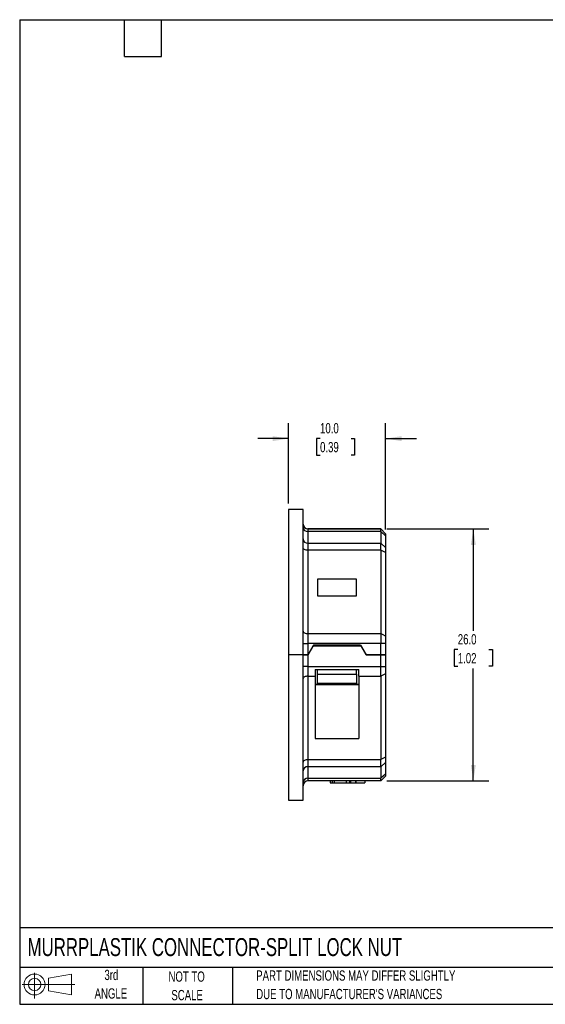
# Model space of a CAD drawing. Header units: millimetres. Extents: x 3 to 137, y 3 to 105.
# Tile 1 of 5: x 3 to 57, y 3 to 105. Entities that reach past the tile are written whole.
import ezdxf

# ---------------------------------------------------------------- set-up
doc = ezdxf.new("R2010")
doc.units = ezdxf.units.MM
doc.header["$LTSCALE"] = 0.5
doc.layers.add('DIMENSIONS', color=140, linetype='Continuous', lineweight=25)
doc.layers.add('TEXT', color=140, linetype='Continuous', lineweight=25)
doc.layers.add('SLD-DEFPOINTS', color=7, linetype='Continuous')
doc.styles.add('SLDTEXTSTYLE0', font='TXT', dxfattribs={"width": 0.7})
doc.dimstyles.new('SLDDIMSTYLE0', dxfattribs={"dimtxt": 1.079004, "dimasz": 1.651, "dimexe": 0, "dimexo": 0.0625, "dimgap": 0.269751, "dimtad": 0, "dimtih": 1, "dimtoh": 1, "dimrnd": 1e-09, "dimzin": 4, "dimdsep": 46, "dimtxsty": 'SLDTEXTSTYLE0', "dimsah": 1, "dimcen": 0.09, "dimadec": 0, "dimazin": 1, "dimtfac": 1, "dimtofl": 0, "dimtmove": 0, "dimatfit": 3, "dimfxl": 0, "dimfrac": 2, "dimtolj": 1, "dimtzin": 12, "dimarcsym": 0})
doc.dimstyles.new('SLDDIMSTYLE1', dxfattribs={"dimtxt": 1.079004, "dimasz": 1.651, "dimexe": 0, "dimexo": 0.0625, "dimgap": 0.269751, "dimtad": 0, "dimtih": 1, "dimtoh": 1, "dimrnd": 1e-09, "dimzin": 4, "dimdsep": 46, "dimtxsty": 'SLDTEXTSTYLE0', "dimsah": 1, "dimcen": 0.09, "dimadec": 0, "dimazin": 1, "dimtfac": 1, "dimtmove": 0, "dimatfit": 0, "dimfxl": 0, "dimfrac": 2, "dimtolj": 1, "dimtzin": 12, "dimarcsym": 0})

# ---------------------------------------------------------------- blocks, each defined once
blk = doc.blocks.new('Block11')
at = {"color": 7, "linetype": 'Continuous', "lineweight": 18}
for p, q in [((1.29, 2.66), (1.29, 0)), ((2.74, 2.08), (5.09, 2.52)), ((2.74, 0.8), (2.74, 2.08)), ((5.09, 2.52), (5.09, 0.37)), ((0, 1.44), (5.44, 1.44)), ((2.74, 0.8), (5.09, 0.37))]:
    blk.add_line(p, q, dxfattribs=at)
for radius in [1.08, 0.643]:
    blk.add_circle((1.29, 1.44), radius, dxfattribs=at)
blk = doc.blocks.new('Block12')
at = {"layer": 'SLD-DEFPOINTS'}
blk.add_blockref('Block11', (0, 0), dxfattribs=at)
blk = doc.blocks.new('SW_NOTE_0_2')
at = {"layer": 'TEXT', "color": 0, "char_height": 1.0583, "attachment_point": 1, "style": 'SLDTEXTSTYLE0'}
for s, insert in [('PART DIMENSIONS MAY DIFFER SLIGHTLY', (0, 1.36)), ("DUE TO MANUFACTURER'S VARIANCES", (0, -0.55))]:
    blk.add_mtext(s, dxfattribs=dict(at, insert=insert))
blk = doc.blocks.new('SW_NOTE_0_3')
at = {"layer": 'TEXT', "color": 0, "char_height": 1.058, "attachment_point": 2, "style": 'SLDTEXTSTYLE0'}
for s, insert in [('NOT TO', (2.63, 1.36)), ('SCALE', (2.68, -0.55))]:
    blk.add_mtext(s, dxfattribs=dict(at, insert=insert))
blk = doc.blocks.new('SW_NOTE_0_4')
at = {"layer": 'TEXT', "color": 0, "char_height": 1.058, "attachment_point": 2, "style": 'SLDTEXTSTYLE0'}
for s, insert in [('3rd', (1.16, 1.36)), ('ANGLE', (1.11, -0.55))]:
    blk.add_mtext(s, dxfattribs=dict(at, insert=insert))
blk = doc.blocks.new('_D')
at = {"layer": 'DIMENSIONS'}
for p, q in [((41.03, 52.23), (51.53, 52.23)), ((49.94, 52.23), (49.94, 41.73)), ((48.34, 39.77), (47.98, 39.77)), ((47.98, 39.77), (47.98, 38.05)), ((51.55, 39.77), (51.91, 39.77)), ((51.91, 39.77), (51.91, 38.05)), ((47.98, 38.05), (48.34, 38.05)), ((49.94, 26.23), (49.94, 37.81)), ((51.91, 38.05), (51.55, 38.05)), ((41.03, 26.23), (51.53, 26.23))]:
    blk.add_line(p, q, dxfattribs=at)
for points in [[(49.94, 52.23), (49.69, 50.58), (50.2, 50.58)], [(49.94, 26.23), (50.2, 27.88), (49.69, 27.88)]]:
    blk.add_solid(points, dxfattribs=at)
at = {"layer": 'DIMENSIONS', "char_height": 1.058, "attachment_point": 1, "style": 'SLDTEXTSTYLE0'}
for s, insert in [('26.0', (48.34, 41.37)), ('1.02', (48.34, 39.42))]:
    blk.add_mtext(s, dxfattribs=dict(at, insert=insert))
blk = doc.blocks.new('_D_1')
at = {"layer": 'DIMENSIONS'}
for p, q in [((30.89, 54.86), (30.89, 63.13)), ((40.89, 52.16), (40.89, 63.13)), ((30.89, 61.55), (27.72, 61.55)), ((34.14, 61.55), (33.77, 61.55)), ((33.77, 61.55), (33.77, 59.83)), ((37.34, 61.55), (37.7, 61.55)), ((37.7, 61.55), (37.7, 59.83)), ((40.89, 61.55), (44.07, 61.55)), ((33.77, 59.83), (34.14, 59.83)), ((37.7, 59.83), (37.34, 59.83))]:
    blk.add_line(p, q, dxfattribs=at)
for points in [[(30.89, 61.55), (29.24, 61.8), (29.24, 61.29)], [(40.89, 61.55), (42.54, 61.29), (42.54, 61.8)]]:
    blk.add_solid(points, dxfattribs=at)
at = {"layer": 'DIMENSIONS', "char_height": 1.058, "attachment_point": 1, "style": 'SLDTEXTSTYLE0'}
for s, insert in [('10.0', (34.14, 63.15)), ('0.39', (34.14, 61.2))]:
    blk.add_mtext(s, dxfattribs=dict(at, insert=insert))

msp = doc.modelspace()

# ---------------------------------------------------------------- linework, layer by layer
for p, q in [((32.391, 54.226), (30.891, 54.226)), ((30.891, 54.226), (30.891, 39.226)), ((32.391, 39.226), (32.391, 54.226)), ((32.891, 52.226), (32.891, 51.958)), ((32.891, 52.226), (40.391, 52.226)), ((37.192, 52.226), (32.891, 52.226)), ((32.891, 51.958), (32.891, 50.762)), ((40.391, 51.958), (32.891, 51.958)), ((34.685, 52.226), (34.862, 52.226)), ((34.685, 52.226), (34.685, 52.226)), ((34.862, 52.226), (34.685, 52.226)), ((34.685, 52.226), (36.185, 52.226)), ((34.685, 52.226), (34.685, 52.226)), ((35.729, 52.226), (34.685, 52.226)), ((34.685, 52.226), (35.747, 52.226)), ((34.685, 52.226), (34.685, 52.226)), ((36.185, 52.226), (34.685, 52.226)), ((34.862, 52.226), (34.862, 52.226)), ((36.185, 52.226), (34.862, 52.226)), ((34.862, 52.226), (36.185, 52.226)), ((34.862, 52.226), (34.862, 52.226)), ((34.908, 52.226), (36.185, 52.226)), ((36.185, 52.226), (34.908, 52.226)), ((34.93, 52.226), (36.185, 52.226)), ((36.185, 52.226), (34.93, 52.226)), ((35.105, 52.226), (35.154, 52.226)), ((35.42, 52.226), (35.976, 52.226)), ((35.42, 52.226), (35.42, 52.226)), ((35.598, 52.226), (35.42, 52.226)), ((35.598, 52.226), (35.598, 52.226)), ((35.875, 52.226), (35.598, 52.226)), ((36.185, 52.226), (36.185, 52.226)), ((36.185, 52.226), (36.185, 52.226)), ((36.185, 52.226), (36.185, 52.226)), ((36.185, 52.226), (36.185, 52.226)), ((37.04, 52.226), (37.192, 52.226)), ((37.193, 52.226), (37.04, 52.226)), ((37.046, 52.226), (38.546, 52.226)), ((37.046, 52.226), (37.046, 52.226)), ((38.09, 52.226), (37.046, 52.226)), ((37.046, 52.226), (38.108, 52.226)), ((37.046, 52.226), (37.046, 52.226)), ((38.546, 52.226), (37.046, 52.226)), ((37.065, 52.226), (37.192, 52.226)), ((37.065, 52.226), (37.065, 52.226)), ((37.192, 52.226), (37.065, 52.226)), ((37.269, 52.226), (38.546, 52.226)), ((38.546, 52.226), (37.269, 52.226)), ((37.29, 52.226), (38.546, 52.226)), ((38.546, 52.226), (37.29, 52.226)), ((37.493, 52.226), (37.473, 52.226)), ((38.369, 52.226), (38.546, 52.226)), ((40.391, 52.226), (38.42, 52.226)), ((38.546, 52.226), (38.42, 52.226)), ((38.42, 52.226), (38.546, 52.226)), ((38.546, 52.226), (38.42, 52.226)), ((38.42, 52.226), (38.546, 52.226)), ((38.546, 52.226), (38.42, 52.226)), ((38.42, 52.226), (38.546, 52.226)), ((38.42, 52.226), (38.546, 52.226)), ((38.546, 52.226), (38.42, 52.226)), ((38.546, 52.226), (38.546, 52.226)), ((38.546, 52.226), (38.546, 52.226)), ((38.546, 52.226), (38.546, 52.226)), ((38.546, 52.226), (38.546, 52.226)), ((38.546, 52.226), (38.546, 52.226)), ((38.546, 52.226), (38.546, 52.226)), ((38.546, 52.226), (38.546, 52.226)), ((38.843, 52.226), (38.764, 52.226)), ((40.391, 51.958), (40.391, 52.226)), ((40.891, 51.726), (40.391, 52.226)), ((40.391, 52.226), (40.391, 52.226)), ((40.891, 51.726), (40.391, 52.226)), ((40.391, 51.958), (40.391, 50.762)), ((40.891, 51.525), (40.391, 51.958)), ((40.891, 51.726), (40.891, 51.525)), ((40.891, 51.726), (40.891, 51.726)), ((40.891, 51.525), (40.891, 50.329)), ((32.891, 50.762), (32.891, 50.03)), ((32.891, 50.762), (40.391, 50.762)), ((32.891, 50.03), (32.891, 41.422)), ((40.391, 50.03), (32.891, 50.03)), ((40.391, 50.03), (40.391, 50.762)), ((40.891, 50.329), (40.391, 50.762)), ((40.391, 50.03), (40.391, 41.422)), ((40.891, 49.78), (40.391, 50.03)), ((40.891, 50.329), (40.891, 49.78)), ((40.891, 49.78), (40.891, 41.172)), ((33.891, 47.04), (33.891, 45.308)), ((37.891, 47.04), (33.891, 47.04)), ((37.891, 45.308), (37.891, 47.04)), ((33.891, 45.308), (37.891, 45.308)), ((32.891, 41.422), (32.891, 40.422)), ((32.891, 41.422), (40.391, 41.422)), ((40.391, 41.422), (40.391, 40.422)), ((40.891, 41.172), (40.391, 41.422)), ((40.891, 41.172), (40.891, 40.422)), ((32.891, 40.422), (32.891, 39.226)), ((40.391, 40.422), (32.891, 40.422)), ((33.468, 40.226), (32.891, 39.226)), ((33.41, 40.126), (32.891, 39.226)), ((33.468, 40.226), (33.41, 40.126)), ((38.371, 40.126), (33.41, 40.126)), ((38.313, 40.226), (33.468, 40.226)), ((33.468, 40.226), (33.891, 40.226)), ((33.468, 40.226), (33.468, 40.226)), ((33.891, 40.226), (37.891, 40.226)), ((33.891, 40.226), (33.891, 40.226)), ((37.891, 40.226), (38.313, 40.226)), ((37.891, 40.226), (37.891, 40.226)), ((38.313, 40.226), (38.891, 39.226)), ((38.313, 40.226), (38.313, 40.226)), ((38.313, 40.226), (38.371, 40.126)), ((38.891, 39.226), (38.371, 40.126)), ((40.391, 39.226), (40.391, 40.422)), ((40.891, 40.422), (40.391, 40.422)), ((40.891, 40.422), (40.891, 39.226)), ((30.891, 39.226), (30.891, 24.226)), ((32.391, 39.226), (30.891, 39.226)), ((32.391, 24.226), (32.391, 39.226)), ((32.891, 39.226), (32.391, 39.226)), ((32.891, 39.226), (32.891, 38.03)), ((40.391, 39.226), (38.891, 39.226)), ((38.891, 39.226), (40.391, 39.226)), ((40.391, 38.03), (40.391, 39.226)), ((40.891, 39.226), (40.391, 39.226)), ((40.391, 39.226), (40.891, 39.226)), ((40.891, 39.226), (40.891, 38.03)), ((32.891, 38.03), (32.391, 38.03)), ((32.891, 38.03), (32.891, 37.03)), ((32.891, 38.03), (40.391, 38.03)), ((33.641, 37.726), (38.141, 37.726)), ((33.641, 37.726), (33.641, 37.03)), ((33.891, 37.226), (33.891, 37.726)), ((37.891, 37.226), (37.891, 37.726)), ((38.141, 37.03), (38.141, 37.726)), ((40.391, 37.03), (40.391, 38.03)), ((40.391, 38.03), (40.891, 38.03)), ((40.891, 38.03), (40.891, 37.28)), ((32.891, 37.03), (32.891, 28.422)), ((32.891, 37.03), (33.641, 37.03)), ((33.641, 37.03), (33.641, 30.602)), ((33.891, 36.267), (33.891, 37.226)), ((33.891, 37.226), (37.891, 37.226)), ((37.891, 37.226), (37.891, 36.267)), ((38.141, 37.03), (40.391, 37.03)), ((38.141, 37.03), (38.141, 30.602)), ((40.891, 37.28), (40.391, 37.03)), ((40.391, 37.03), (40.391, 28.422)), ((40.891, 37.28), (40.891, 28.672)), ((33.641, 36.226), (38.141, 36.226)), ((38.141, 36.126), (33.641, 36.126)), ((37.891, 36.267), (33.891, 36.267)), ((33.641, 30.602), (38.141, 30.602)), ((40.891, 28.672), (40.391, 28.422)), ((40.891, 28.672), (40.891, 28.123)), ((32.891, 28.422), (40.391, 28.422)), ((32.891, 28.422), (32.891, 27.69)), ((40.391, 27.69), (32.891, 27.69)), ((32.891, 27.69), (32.891, 26.494)), ((40.391, 27.69), (40.391, 28.422)), ((40.891, 28.123), (40.391, 27.69)), ((40.391, 27.69), (40.391, 26.494)), ((40.891, 28.123), (40.891, 26.927)), ((32.891, 26.494), (40.391, 26.494)), ((32.891, 26.494), (32.891, 26.226)), ((40.891, 26.927), (40.391, 26.494)), ((40.891, 26.726), (40.391, 26.226)), ((40.391, 26.226), (40.391, 26.494)), ((40.891, 26.927), (40.891, 26.726)), ((40.391, 26.226), (32.891, 26.226)), ((35.179, 26.226), (35.179, 26.026)), ((35.179, 26.026), (35.391, 26.026)), ((35.391, 26.226), (35.391, 26.026)), ((35.391, 26.026), (35.587, 26.026)), ((35.587, 26.226), (35.587, 26.026)), ((35.587, 26.026), (36.825, 26.026)), ((36.825, 26.226), (36.825, 26.026)), ((36.825, 26.026), (37.158, 26.026)), ((37.158, 26.226), (37.158, 26.026)), ((37.158, 26.026), (37.308, 26.026)), ((37.308, 26.026), (37.308, 26.226)), ((37.308, 26.026), (37.792, 26.026)), ((37.792, 26.226), (37.792, 26.026)), ((37.792, 26.026), (37.842, 26.026)), ((37.842, 26.226), (37.842, 26.026)), ((37.842, 26.026), (38.748, 26.026)), ((38.748, 26.226), (38.748, 26.026)), ((30.891, 24.226), (32.391, 24.226))]:
    msp.add_line(p, q)
at = {"flags": 128}
for points in [[(32.891, 50.03), (32.793, 50.035), (32.699, 50.049), (32.613, 50.072), (32.537, 50.103), (32.475, 50.141), (32.429, 50.184), (32.4, 50.231), (32.391, 50.28)], [(32.391, 41.672), (32.4, 41.624), (32.429, 41.577), (32.475, 41.533), (32.537, 41.496), (32.613, 41.465), (32.699, 41.441), (32.793, 41.427), (32.891, 41.422)], [(32.391, 40.422), (32.4, 40.422), (32.429, 40.422), (32.475, 40.422), (32.537, 40.422), (32.613, 40.422), (32.699, 40.422), (32.793, 40.422), (32.891, 40.422)], [(32.391, 39.226), (32.4, 39.226), (32.429, 39.226), (32.475, 39.226), (32.537, 39.226), (32.613, 39.226), (32.699, 39.226), (32.793, 39.226), (32.891, 39.226)], [(32.891, 37.03), (32.793, 37.025), (32.699, 37.011), (32.613, 36.988), (32.537, 36.957), (32.475, 36.919), (32.429, 36.876), (32.4, 36.829), (32.391, 36.78)], [(32.891, 28.422), (32.793, 28.418), (32.699, 28.403), (32.613, 28.38), (32.537, 28.349), (32.475, 28.311), (32.429, 28.268), (32.4, 28.221), (32.391, 28.172)]]:
    msp.add_lwpolyline(points, dxfattribs=at)
for centre, radius, start, end in [((32.891, 52.726), 0.5, 180, 270), ((32.891, 52.726), 0.5, 180, 270), ((32.859, 52.427), 0.47, 184.40195, 273.81126), ((32.859, 51.231), 0.47, 184.40195, 273.81126), ((32.859, 27.221), 0.47, 86.18874, 175.59805), ((32.859, 26.025), 0.47, 86.18874, 175.59805), ((32.891, 25.726), 0.5, 90, 180)]:
    msp.add_arc(centre, radius, start, end)
for points, knots in [([(34.659, 52.226), (34.659, 52.226), (34.676, 52.226), (34.747, 52.226), (34.795, 52.226), (34.921, 52.226), (35.003, 52.226), (35.105, 52.226)], [0, 0, 0, 0, 1, 1, 2, 2, 3, 3, 3, 3]), ([(35.442, 52.226), (35.296, 52.226), (35.159, 52.226), (34.906, 52.226), (34.812, 52.226), (34.69, 52.226), (34.659, 52.226), (34.659, 52.226)], [0, 0, 0, 0, 1, 1, 2, 2, 3, 3, 3, 3]), ([(34.829, 52.226), (34.829, 52.226), (34.843, 52.226), (34.898, 52.226), (34.934, 52.226), (35.025, 52.226), (35.074, 52.226), (35.128, 52.226)], [0, 0, 0, 0, 1, 1, 2, 2, 3, 3, 3, 3]), ([(35.154, 52.226), (35.078, 52.226), (35.018, 52.226), (34.93, 52.226), (34.895, 52.226), (34.842, 52.226), (34.829, 52.226), (34.829, 52.226)], [0, 0, 0, 0, 1, 1, 2, 2, 3, 3, 3, 3]), ([(35.128, 52.226), (35.151, 52.226), (35.199, 52.226), (35.273, 52.226), (35.35, 52.226), (35.403, 52.226), (35.429, 52.226)], [0, 0, 0, 0, 0.2440958, 0.4905108, 0.7417046, 1, 1, 1, 1]), ([(35.429, 52.226), (35.563, 52.226), (35.675, 52.226), (35.855, 52.226), (35.922, 52.226), (36.009, 52.226), (36.031, 52.226), (36.031, 52.226)], [0, 0, 0, 0, 1, 1, 2, 2, 3, 3, 3, 3]), ([(36.21, 52.226), (36.21, 52.226), (36.179, 52.226), (36.052, 52.226), (35.961, 52.226), (35.722, 52.226), (35.589, 52.226), (35.442, 52.226)], [0, 0, 0, 0, 1, 1, 2, 2, 3, 3, 3, 3]), ([(35.969, 52.226), (35.936, 52.226), (35.855, 52.226), (35.775, 52.226), (35.729, 52.226)], [0, 0, 0, 0, 0.4178614, 1, 1, 1, 1]), ([(36.031, 52.226), (36.031, 52.226), (36.014, 52.226), (35.948, 52.226), (35.913, 52.226), (35.875, 52.226)], [0, 0, 0, 0, 1, 1, 2, 2, 2, 2]), ([(35.976, 52.226), (36.054, 52.226), (36.112, 52.226), (36.191, 52.226), (36.21, 52.226), (36.21, 52.226)], [0, 0, 0, 0, 1, 1, 2, 2, 2, 2]), ([(37.04, 52.226), (37.045, 52.226), (37.055, 52.226), (37.119, 52.226), (37.173, 52.226), (37.192, 52.226)], [0, 0, 0, 0, 0.4586631, 0.8076748, 1, 1, 1, 1]), ([(37.806, 52.226), (37.628, 52.226), (37.486, 52.226), (37.269, 52.226), (37.186, 52.226), (37.069, 52.226), (37.04, 52.226), (37.04, 52.226)], [0, 0, 0, 0, 1, 1, 2, 2, 3, 3, 3, 3]), ([(37.04, 52.226), (37.04, 52.226), (37.08, 52.226), (37.239, 52.226), (37.338, 52.226), (37.456, 52.226)], [0, 0, 0, 0, 1, 1, 2, 2, 2, 2]), ([(37.473, 52.226), (37.332, 52.226), (37.225, 52.226), (37.077, 52.226), (37.04, 52.226), (37.04, 52.226)], [0, 0, 0, 0, 1, 1, 2, 2, 2, 2]), ([(37.192, 52.226), (37.192, 52.226), (37.219, 52.226), (37.325, 52.226), (37.399, 52.226), (37.493, 52.226)], [0, 0, 0, 0, 1, 1, 2, 2, 2, 2]), ([(37.452, 52.226), (37.378, 52.226), (37.317, 52.226), (37.217, 52.226), (37.192, 52.226), (37.192, 52.226)], [0, 0, 0, 0, 1, 1, 2, 2, 2, 2]), ([(37.991, 52.226), (37.857, 52.226), (37.751, 52.226), (37.596, 52.226), (37.522, 52.226), (37.452, 52.226)], [0, 0, 0, 0, 1, 1, 2, 2, 2, 2]), ([(37.456, 52.226), (37.516, 52.226), (37.575, 52.226), (37.691, 52.226), (37.752, 52.226), (37.88, 52.226), (37.968, 52.226), (38.08, 52.226)], [0, 0, 0, 0, 1, 1, 2, 2, 3, 3, 3, 3]), ([(38.417, 52.226), (38.4, 52.226), (38.366, 52.226), (38.307, 52.226), (38.241, 52.226), (38.168, 52.226), (38.088, 52.226), (38, 52.226), (37.906, 52.226), (37.84, 52.226), (37.806, 52.226)], [0, 0, 0, 0, 0.0963806, 0.1988154, 0.3086436, 0.4269539, 0.5546179, 0.6923299, 0.840643, 1, 1, 1, 1]), ([(38.418, 52.226), (38.35, 52.226), (38.283, 52.226), (38.153, 52.226), (38.077, 52.226), (37.991, 52.226)], [0, 0, 0, 0, 1, 1, 2, 2, 2, 2]), ([(38.08, 52.226), (38.173, 52.226), (38.235, 52.226), (38.302, 52.226), (38.335, 52.226), (38.369, 52.226)], [0, 0, 0, 0, 1, 1, 2, 2, 2, 2]), ([(38.33, 52.226), (38.296, 52.226), (38.216, 52.226), (38.136, 52.226), (38.09, 52.226)], [0, 0, 0, 0, 0.4178614, 1, 1, 1, 1]), ([(38.571, 52.226), (38.57, 52.226), (38.569, 52.226), (38.555, 52.226), (38.534, 52.226), (38.504, 52.226), (38.465, 52.226), (38.433, 52.226), (38.417, 52.226)], [0, 0, 0, 0, 0.1804527, 0.3503991, 0.5133119, 0.6731232, 0.8339926, 1, 1, 1, 1]), ([(38.546, 52.226), (38.524, 52.226), (38.48, 52.226), (38.438, 52.226), (38.418, 52.226)], [0, 0, 0, 0, 0.5002109, 1, 1, 1, 1]), ([(38.42, 52.226), (38.445, 52.226), (38.507, 52.226), (38.562, 52.226), (38.568, 52.226), (38.571, 52.226)], [0, 0, 0, 0, 0.2619937, 0.638378, 1, 1, 1, 1]), ([(38.571, 52.226), (38.565, 52.226), (38.554, 52.226), (38.489, 52.226), (38.435, 52.226), (38.42, 52.226)], [0, 0, 0, 0, 0.4993361, 0.8619618, 1, 1, 1, 1]), ([(38.42, 52.226), (38.437, 52.226), (38.48, 52.226), (38.529, 52.226), (38.565, 52.226), (38.569, 52.226), (38.571, 52.226)], [0, 0, 0, 0, 0.1688409, 0.4351489, 0.7073395, 1, 1, 1, 1]), ([(38.546, 52.226), (38.623, 52.226), (38.685, 52.226), (38.78, 52.226), (38.817, 52.226), (38.843, 52.226)], [0, 0, 0, 0, 1, 1, 2, 2, 2, 2]), ([(38.764, 52.226), (38.747, 52.226), (38.722, 52.226), (38.656, 52.226), (38.608, 52.226), (38.546, 52.226)], [0, 0, 0, 0, 1, 1, 2, 2, 2, 2])]:
    msp.add_open_spline(points, degree=3, knots=knots)
for points in [[(35.747, 52.226), (35.846, 52.226), (35.92, 52.226), (35.969, 52.226)], [(38.108, 52.226), (38.207, 52.226), (38.281, 52.226), (38.33, 52.226)]]:
    msp.add_open_spline(points, degree=3)
at = {"layer": 'TEXT'}
for p, q in [((3.175, 104.775), (136.525, 104.775)), ((3.175, 104.775), (3.175, 3.175)), ((13.97, 100.965), (13.97, 104.775)), ((17.78, 100.965), (17.78, 104.775)), ((13.97, 100.965), (17.78, 100.965)), ((136.525, 11.063), (3.175, 11.063)), ((136.525, 6.985), (3.175, 6.985)), ((15.875, 6.985), (15.875, 3.175)), ((25.106, 6.985), (25.106, 3.175)), ((3.175, 3.175), (136.525, 3.175))]:
    msp.add_line(p, q, dxfattribs=at)

# ---------------------------------------------------------------- block references
at = {"layer": 'SLD-DEFPOINTS'}
msp.add_blockref('Block12', (3.419, 3.777), dxfattribs=at)
at = {"layer": 'TEXT'}
for name, p in [('SW_NOTE_0_4', (11.466, 5.376)), ('SW_NOTE_0_3', (17.755, 5.204)), ('SW_NOTE_0_2', (27.56, 5.316))]:
    msp.add_blockref(name, p, dxfattribs=at)

# ---------------------------------------------------------------- texts
at = {"layer": 'TEXT', "insert": (3.983, 10.006), "char_height": 1.85208, "attachment_point": 1, "style": 'SLDTEXTSTYLE0'}
msp.add_mtext('MURRPLASTIK CONNECTOR-SPLIT LOCK NUT', dxfattribs=at)

# ---------------------------------------------------------------- dimensions: what is measured, and where the dimension line sits
at = {"layer": 'DIMENSIONS'}
for base, p1, p2, angle, dimstyle, picture, middle in [((30.891, 61.546), (40.891, 51.525), (30.891, 54.226), 0, 'SLDDIMSTYLE1', '_D_1', (35.738, 61.546)), ((49.942, 26.226), (40.391, 52.226), (40.391, 26.226), 90, 'SLDDIMSTYLE0', '_D', (49.942, 39.769))]:
    dim = msp.add_linear_dim(base=base, p1=p1, p2=p2, angle=angle, dimstyle=dimstyle, dxfattribs=at)
    dim.commit()
    dim.dimension.update_dxf_attribs({"geometry": picture, "text_midpoint": middle, "dimtype": 160})

doc.saveas('drawing.dxf')
